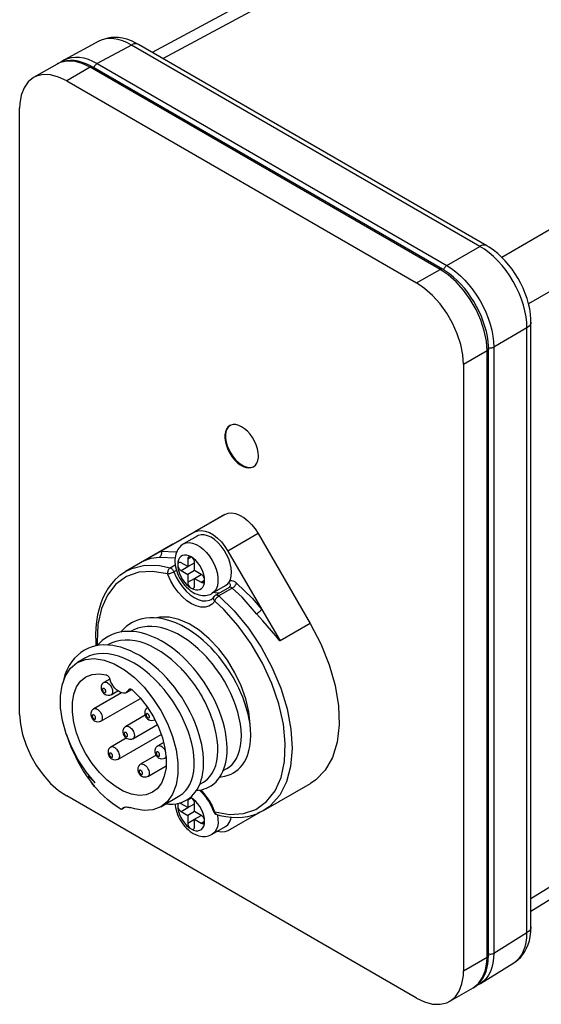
# Paper-space layout 'Blatt-1' of a CAD drawing. Header units: millimetres. Extents: x 0 to 594, y 0 to 420.
# Tile 6 of 9: x 412 to 467, y 263 to 367. Entities that reach past the tile are written whole.
import ezdxf

# ---------------------------------------------------------------- set-up
doc = ezdxf.new("R2010")
doc.units = ezdxf.units.MM
doc.layers.add('LAYER0', color=7, linetype='Continuous')

# ---------------------------------------------------------------- blocks, each defined once
blk = doc.blocks.new('View  3')
at = {"layer": 'LAYER0', "color": 4, "linetype": 'Continuous'}
for p, q in [((439.54, 370.8), (425.7, 363.36)), ((420.1, 364.52), (416.48, 362.57)), ((460.89, 343.04), (424.26, 364.19)), ((415.7, 362.13), (413.22, 360.71)), ((416.48, 362.57), (416.1, 362.32)), ((456.22, 340.58), (419.45, 361.81)), ((416.72, 360.36), (453.49, 339.13)), ((411.77, 293.81), (411.77, 357.5)), ((465.53, 271.48), (465.53, 335.01)), ((461.06, 268.5), (461.06, 332.19)), ((458.44, 330.56), (458.44, 266.87)), ((427.88, 311.69), (433.36, 314.81)), ((426.63, 310.95), (430.18, 312.97)), ((430.43, 312.54), (429.01, 311.72)), ((436.85, 312.8), (442.33, 303.35)), ((427.86, 311.68), (422.91, 308.82)), ((424.7, 309.86), (426.63, 310.95)), ((433.67, 310.96), (437.22, 304.84)), ((429.45, 309.33), (428.74, 309.74)), ((429.45, 310.14), (429.45, 309.33)), ((429.45, 309.33), (430.16, 309.74)), ((430.16, 308.92), (430.16, 309.74)), ((428.74, 308.92), (429.45, 308.51)), ((430.16, 308.92), (429.45, 308.51)), ((429.45, 308.51), (429.45, 307.69)), ((430.87, 308.51), (430.16, 308.92)), ((430.16, 308.1), (430.87, 308.51)), ((430.16, 307.29), (430.16, 308.1)), ((430.16, 308.1), (430.87, 307.69)), ((432.01, 306.53), (433.43, 307.34)), ((433.79, 307.15), (432.38, 306.34)), ((433.84, 307.2), (433.79, 307.15)), ((437.22, 304.84), (439.15, 301.52)), ((423.58, 302.57), (423.5, 302.52)), ((421.1, 301.14), (421.02, 301.09)), ((418.63, 299.71), (417.86, 299.27)), ((421.25, 297.52), (420.63, 297.17)), ((422.48, 296.07), (419.56, 294.38)), ((421.38, 295.87), (422.09, 296.28)), ((422.99, 296.11), (423.55, 296.43)), ((420.31, 293.09), (424.48, 295.49)), ((425.23, 294.52), (425.22, 294.52)), ((424.96, 293.72), (422.92, 292.54)), ((425.97, 293.22), (426, 293.24)), ((423.67, 291.25), (426.25, 292.73)), ((422.97, 291.31), (421.36, 290.38)), ((422.11, 289.08), (426.66, 291.71)), ((426.92, 290.86), (426.29, 290.5)), ((426.12, 289.51), (424.49, 288.57)), ((427.04, 289.2), (427.17, 289.28)), ((425.24, 287.27), (427.17, 288.39)), ((433.18, 287.9), (433.56, 288.13)), ((430.7, 286.47), (431.09, 286.7)), ((437.41, 283.71), (442.36, 286.56)), ((419.87, 285.98), (419.94, 285.9)), ((453.49, 264.01), (416.72, 285.24)), ((426.61, 284.11), (428.61, 285.27)), ((429.45, 284.83), (429.45, 284.02)), ((429.45, 284.02), (428.74, 284.42)), ((428.74, 283.61), (429.45, 283.2)), ((429.45, 284.02), (430.16, 284.42)), ((430.16, 283.61), (429.45, 283.2)), ((430.16, 283.61), (430.16, 284.42)), ((430.87, 283.2), (430.16, 283.61)), ((437.07, 283.53), (433.67, 281.59)), ((429.45, 283.2), (429.45, 282.38)), ((430.16, 282.79), (430.87, 283.2)), ((430.16, 281.97), (430.16, 282.79)), ((430.16, 282.79), (430.87, 282.38)), ((432.01, 281.21), (433.43, 282.03)), ((465.53, 273.15), (478.9, 281.41)), ((460.24, 265.55), (463.73, 267.71)), ((456.99, 263.67), (459.47, 265.09)), ((459.47, 265.09), (459.53, 265.13)), ((459.82, 265.34), (460.24, 265.55))]:
    blk.add_line(p, q, dxfattribs=at)
at = {"layer": 'LAYER0', "color": 136, "linetype": 'Continuous'}
for p, q in [((441.5, 370.58), (426.85, 362.7)), ((423.53, 364.13), (419.92, 362.19)), ((460.16, 342.98), (423.53, 364.13)), ((419.92, 362.19), (456.68, 340.97)), ((419.2, 361.79), (416.72, 360.36)), ((455.97, 340.56), (419.2, 361.79)), ((462.45, 341.85), (476.85, 350.17)), ((479.68, 345.27), (465.28, 336.95)), ((456.68, 340.97), (460.16, 342.98)), ((453.49, 339.13), (455.97, 340.56)), ((465.11, 334.41), (461.62, 332.39)), ((465.11, 270.88), (465.11, 334.41)), ((461.62, 332.39), (461.62, 268.72)), ((460.92, 331.99), (458.44, 330.56)), ((460.92, 268.3), (460.92, 331.99)), ((433.36, 314.81), (430.18, 312.97)), ((436.85, 312.8), (433.67, 310.96)), ((427.88, 311.69), (424.7, 309.86)), ((429.45, 310.14), (429.8, 310.35)), ((427.6, 309.21), (428.13, 309.51)), ((428.74, 308.92), (429.45, 309.33)), ((428.26, 308.93), (427.99, 308.78)), ((429.45, 307.69), (430.16, 308.1)), ((430.87, 307.69), (431.22, 307.9)), ((434.13, 307.07), (432.72, 306.25)), ((442.33, 303.35), (439.15, 301.52)), ((423.41, 296.48), (423.22, 296.37)), ((429.45, 284.83), (429.8, 285.04)), ((428.74, 283.61), (429.45, 284.02)), ((429.45, 282.38), (430.16, 282.79)), ((430.87, 282.38), (431.22, 282.59)), ((465.53, 274.47), (479.68, 283.22)), ((461.62, 268.72), (465.11, 270.88)), ((458.44, 266.87), (460.92, 268.3))]:
    blk.add_line(p, q, dxfattribs=at)
at = {"layer": 'LAYER0', "color": 4, "linetype": 'Continuous', "flags": 128}
for points in [[(424.26, 364.19), (423.99, 364.34), (423.52, 364.56), (423.04, 364.73), (422.57, 364.85), (422.16, 364.91), (421.77, 364.92), (421.4, 364.91), (421.05, 364.85), (420.68, 364.76), (420.34, 364.63), (420.1, 364.52)], [(419.45, 361.81), (419.21, 361.94), (418.78, 362.15), (418.35, 362.31), (417.92, 362.42), (417.51, 362.49), (417.11, 362.51), (416.72, 362.48), (416.37, 362.41), (416.03, 362.3), (415.72, 362.15), (415.7, 362.13)], [(416.72, 360.36), (415.86, 360.77), (415.03, 360.99), (414.25, 361.02), (413.54, 360.86), (413.22, 360.71)], [(413.22, 360.71), (412.67, 360.26), (412.24, 359.65), (411.94, 358.88), (411.79, 357.99), (411.77, 357.5)], [(465.53, 335.01), (465.52, 335.31), (465.48, 335.85), (465.4, 336.4), (465.28, 336.95), (465.12, 337.49), (464.93, 338.04), (464.71, 338.57), (464.46, 339.09), (464.19, 339.6), (463.88, 340.09), (463.56, 340.57), (463.2, 341.02), (462.83, 341.45), (462.44, 341.86), (462.03, 342.24), (461.59, 342.58), (461.15, 342.89), (460.89, 343.04)], [(461.06, 332.19), (461.06, 332.47), (461.02, 332.98), (460.95, 333.5), (460.84, 334.03), (460.69, 334.56), (460.52, 335.09), (460.32, 335.62), (460.08, 336.15), (459.82, 336.66), (459.53, 337.17), (459.22, 337.65), (458.89, 338.12), (458.54, 338.57), (458.17, 338.99), (457.78, 339.39), (457.38, 339.75), (456.97, 340.08), (456.55, 340.38), (456.22, 340.58)], [(458.44, 330.56), (458.37, 331.59), (458.14, 332.68), (457.78, 333.8), (457.28, 334.9), (456.67, 335.96), (455.97, 336.94), (455.19, 337.81), (454.35, 338.55), (453.49, 339.13)], [(433.86, 324.15), (433.66, 323.99), (433.51, 323.77), (433.4, 323.5), (433.35, 323.18), (433.35, 322.82), (433.4, 322.44), (433.51, 322.05), (433.66, 321.65), (433.86, 321.26), (434.09, 320.9), (434.36, 320.56), (434.65, 320.28), (434.95, 320.04), (435.26, 319.86), (435.57, 319.75), (435.85, 319.7), (436.12, 319.73), (436.36, 319.82)], [(433.89, 324.17), (433.7, 324), (433.56, 323.77), (433.46, 323.49), (433.41, 323.16), (433.42, 322.8), (433.48, 322.42), (433.6, 322.02), (433.76, 321.63), (433.96, 321.24), (434.21, 320.88), (434.48, 320.56), (434.77, 320.27), (435.07, 320.05), (435.38, 319.88), (435.68, 319.78), (435.97, 319.74), (436.23, 319.78), (436.39, 319.84)], [(436.88, 320.96), (436.85, 321.33), (436.77, 321.72), (436.64, 322.12), (436.46, 322.51), (436.24, 322.89), (435.99, 323.24), (435.71, 323.55), (435.41, 323.82), (435.11, 324.02), (434.8, 324.17), (434.5, 324.25), (434.22, 324.26), (433.97, 324.2), (433.86, 324.15)], [(436.36, 319.82), (436.56, 319.98), (436.71, 320.2), (436.82, 320.47), (436.87, 320.79), (436.88, 320.96)], [(433.36, 314.81), (433.7, 314.94), (434.07, 314.97), (434.48, 314.9), (434.9, 314.74), (435.33, 314.49), (435.76, 314.16), (436.16, 313.75), (436.53, 313.29), (436.85, 312.8)], [(430.18, 312.97), (430.51, 313.1), (430.89, 313.13), (431.29, 313.07), (431.72, 312.91), (432.15, 312.66), (432.58, 312.32), (432.98, 311.92), (433.35, 311.45), (433.67, 310.96)], [(433.78, 307.68), (433.93, 307.98), (434.02, 308.34), (434.05, 308.76), (434.01, 309.2), (433.91, 309.67), (433.75, 310.15), (433.53, 310.62), (433.26, 311.07), (432.96, 311.49), (432.62, 311.85), (432.26, 312.17), (431.89, 312.41), (431.52, 312.58), (431.17, 312.67), (430.84, 312.67), (430.54, 312.59), (430.43, 312.54)], [(427.86, 311.68), (427.88, 311.69)], [(429.01, 311.72), (428.97, 311.7), (428.84, 311.61), (428.72, 311.5), (428.6, 311.39), (428.5, 311.27), (428.41, 311.13), (428.33, 310.98), (428.25, 310.82), (428.19, 310.64), (428.15, 310.45), (428.11, 310.25), (428.1, 310.03), (428.1, 309.8), (428.12, 309.56), (428.16, 309.32), (428.22, 309.08), (428.29, 308.84), (428.37, 308.6), (428.47, 308.37), (428.59, 308.15), (428.71, 307.94), (428.85, 307.73), (429, 307.53), (429.15, 307.34), (429.32, 307.16), (429.51, 306.99), (429.7, 306.83), (429.9, 306.69), (430.01, 306.62)], [(429.55, 310.37), (429.51, 310.34), (429.48, 310.3), (429.46, 310.24), (429.45, 310.18), (429.45, 310.14)], [(429.8, 310.35), (429.74, 310.38), (429.68, 310.39), (429.63, 310.4), (429.58, 310.38), (429.55, 310.37)], [(430.16, 309.74), (430.15, 309.81), (430.14, 309.89), (430.11, 309.97), (430.08, 310.05), (430.03, 310.12), (429.98, 310.19), (429.93, 310.25), (429.87, 310.31), (429.8, 310.35)], [(428.49, 309.76), (428.45, 309.73), (428.42, 309.69), (428.4, 309.63), (428.39, 309.57), (428.39, 309.53)], [(428.39, 309.53), (428.4, 309.46), (428.41, 309.38), (428.44, 309.3), (428.47, 309.22), (428.52, 309.15), (428.57, 309.08), (428.62, 309.01), (428.68, 308.96), (428.74, 308.92)], [(428.74, 309.74), (428.68, 309.77), (428.62, 309.78), (428.57, 309.78), (428.52, 309.77), (428.49, 309.76)], [(422.27, 308.39), (422.16, 308.3), (421.77, 307.93), (421.41, 307.53), (421.08, 307.08), (420.78, 306.58), (420.53, 306.05), (420.3, 305.49), (420.12, 304.88), (419.97, 304.25), (419.86, 303.58), (419.79, 302.89), (419.76, 302.17), (419.77, 301.43), (419.79, 301)], [(422.31, 308.42), (422.91, 308.82)], [(422.91, 308.82), (423.55, 309.13)], [(431.22, 307.9), (431.21, 307.97), (431.2, 308.05), (431.17, 308.13), (431.14, 308.21), (431.09, 308.28), (431.04, 308.35), (430.99, 308.42), (430.93, 308.47), (430.87, 308.51)], [(429.45, 307.69), (429.46, 307.62), (429.47, 307.54), (429.5, 307.46), (429.53, 307.38), (429.58, 307.31), (429.63, 307.24), (429.68, 307.18), (429.74, 307.12), (429.8, 307.08)], [(430.05, 307.06), (430.09, 307.09), (430.12, 307.13), (430.15, 307.19), (430.16, 307.25), (430.16, 307.29)], [(430.87, 307.69), (430.93, 307.67), (430.99, 307.65), (431.04, 307.65), (431.09, 307.66), (431.12, 307.67)], [(431.12, 307.67), (431.15, 307.7), (431.19, 307.75), (431.21, 307.8), (431.22, 307.86), (431.22, 307.9)], [(433.43, 307.34), (433.66, 307.53), (433.78, 307.68)], [(429.8, 307.08), (429.87, 307.05), (429.93, 307.04), (429.98, 307.03), (430.03, 307.05), (430.05, 307.06)], [(430.01, 306.62), (430.2, 306.52), (430.42, 306.43), (430.61, 306.37), (430.8, 306.33), (430.98, 306.3), (431.15, 306.3), (431.32, 306.31), (431.47, 306.33), (431.64, 306.37), (431.8, 306.42), (431.95, 306.49), (432.01, 306.53)], [(432.83, 287.24), (432.97, 287.25), (433.35, 287.32), (433.7, 287.41), (434, 287.53), (434.26, 287.67), (434.51, 287.83), (434.74, 288.01), (434.97, 288.24), (435.2, 288.51), (435.4, 288.82), (435.58, 289.15), (435.72, 289.49), (435.83, 289.83), (435.91, 290.15), (435.97, 290.45), (436.04, 291), (436.06, 291.62), (436.04, 292.24), (435.99, 292.71), (435.93, 293.12), (435.86, 293.47), (435.78, 293.83), (435.66, 294.3), (435.49, 294.89), (435.23, 295.6), (435.04, 296.07), (434.81, 296.58), (434.53, 297.13), (434.21, 297.71), (433.86, 298.29), (433.49, 298.85), (433.1, 299.38), (432.7, 299.88), (432.3, 300.35), (431.89, 300.79), (431.48, 301.2), (431.07, 301.57), (430.58, 301.98), (430.1, 302.34), (429.64, 302.65), (429.21, 302.91), (428.8, 303.14), (428.18, 303.42), (427.57, 303.65), (426.95, 303.82), (426.45, 303.91), (425.93, 303.95), (425.46, 303.95), (425.04, 303.91), (424.66, 303.84), (424.28, 303.74), (423.9, 303.59), (423.54, 303.41), (423.27, 303.25), (423.02, 303.06), (422.76, 302.83), (422.48, 302.54), (422.4, 302.46)], [(435.99, 292.75), (435.86, 294.06), (435.54, 295.43), (435.05, 296.82), (434.4, 298.19), (433.61, 299.5), (432.7, 300.7), (431.71, 301.76), (430.66, 302.64), (429.58, 303.33), (428.51, 303.79), (427.48, 304.02), (426.52, 304.01), (426.16, 303.94)], [(442.33, 303.35), (443.44, 301.22), (444.31, 299.03), (444.93, 296.84), (445.28, 294.72), (445.35, 292.71), (445.14, 290.89), (444.65, 289.29), (443.9, 287.96), (442.91, 286.93), (442.36, 286.56)], [(430.35, 285.81), (430.56, 285.83), (430.91, 285.89), (431.18, 285.97), (431.4, 286.05), (431.64, 286.16), (431.91, 286.31), (432.18, 286.52), (432.42, 286.73), (432.62, 286.95), (432.78, 287.16), (432.96, 287.44), (433.14, 287.81), (433.29, 288.19), (433.41, 288.61), (433.49, 288.98), (433.54, 289.38), (433.58, 289.83), (433.58, 290.31), (433.56, 290.82), (433.5, 291.37), (433.41, 291.96), (433.3, 292.46), (433.16, 292.98), (432.99, 293.53), (432.78, 294.11), (432.53, 294.71), (432.25, 295.32), (431.92, 295.95), (431.56, 296.58), (431.18, 297.18), (430.8, 297.72), (430.41, 298.23), (430.04, 298.68), (429.67, 299.1), (429.31, 299.47), (428.97, 299.81), (428.57, 300.17), (428.18, 300.5), (427.8, 300.79), (427.43, 301.05), (427.07, 301.28), (426.66, 301.53), (426.2, 301.77), (425.68, 302), (425.13, 302.21), (424.59, 302.36), (424.06, 302.47), (423.54, 302.52), (423.13, 302.53), (422.71, 302.5), (422.29, 302.44), (421.89, 302.33), (421.5, 302.19), (421.13, 302.02), (420.78, 301.8), (420.46, 301.56), (420.17, 301.3), (419.92, 301.03), (419.92, 301.02)], [(431.4, 299.87), (431.07, 300.21), (430.55, 300.71), (430.02, 301.16), (429.49, 301.56), (428.93, 301.93), (428.37, 302.26), (427.82, 302.52), (427.28, 302.73), (426.72, 302.9), (426.18, 303), (425.66, 303.05), (425.16, 303.04), (424.67, 302.98), (424.21, 302.85), (423.78, 302.68), (423.58, 302.57)], [(427.13, 284.41), (427.47, 284.38), (427.88, 284.38), (428.23, 284.42), (428.51, 284.48), (428.77, 284.56), (429.08, 284.68), (429.41, 284.87), (429.66, 285.04), (429.87, 285.23), (430.04, 285.41), (430.22, 285.63), (430.43, 285.93), (430.63, 286.31), (430.77, 286.63), (430.87, 286.94), (430.95, 287.22), (431, 287.48), (431.04, 287.71), (431.07, 287.92), (431.09, 288.14), (431.11, 288.66), (431.1, 289.16), (431.05, 289.71), (431, 290.15), (430.91, 290.63), (430.8, 291.14), (430.65, 291.67), (430.47, 292.23), (430.25, 292.82), (430, 293.42), (429.7, 294.05), (429.43, 294.56), (429.13, 295.07), (428.81, 295.6), (428.45, 296.12), (428.08, 296.63), (427.68, 297.12), (427.26, 297.6), (426.82, 298.06), (426.36, 298.5), (425.88, 298.92), (425.4, 299.3), (424.9, 299.66), (424.39, 299.98), (423.89, 300.25), (423.42, 300.48), (422.85, 300.71), (422.4, 300.86), (422.03, 300.95), (421.57, 301.04), (421.12, 301.09), (420.63, 301.1), (420.17, 301.07), (419.77, 301), (419.41, 300.9), (419, 300.76), (418.6, 300.56), (418.21, 300.31), (417.85, 300.01), (417.53, 299.7), (417.26, 299.36), (416.98, 298.94), (416.73, 298.44), (416.53, 297.95), (416.4, 297.54), (416.31, 297.14), (416.3, 297.1)], [(428.94, 298.42), (428.77, 298.6), (428.27, 299.1), (427.73, 299.57), (427.19, 300.01), (426.65, 300.38), (426.1, 300.71), (425.54, 301), (424.97, 301.24), (424.43, 301.42), (423.9, 301.54), (423.37, 301.61), (422.85, 301.62), (422.36, 301.58), (421.9, 301.48), (421.45, 301.32), (421.1, 301.14)], [(426.59, 296.85), (426.47, 296.99), (425.95, 297.51), (425.44, 297.99), (424.92, 298.42), (424.36, 298.83), (423.8, 299.18), (423.25, 299.48), (422.71, 299.73), (422.15, 299.93), (421.6, 300.08), (421.07, 300.16), (420.56, 300.2), (420.06, 300.17), (419.57, 300.09), (419.13, 299.95), (418.71, 299.76), (418.63, 299.71)], [(419.72, 286.62), (418.77, 287.77), (417.94, 289.04), (417.23, 290.39), (416.67, 291.78), (416.29, 293.16), (416.08, 294.51), (416.07, 295.76), (416.24, 296.89), (416.59, 297.87), (417.11, 298.65), (417.79, 299.23), (417.86, 299.27)], [(417.86, 299.27), (418.69, 299.59), (419.62, 299.68), (420.64, 299.52), (421.7, 299.12), (422.78, 298.5), (423.84, 297.67), (424.85, 296.66), (425.79, 295.49), (426.61, 294.22), (427.31, 292.86), (427.85, 291.47), (428.21, 290.09), (428.4, 288.76), (428.4, 287.51), (428.21, 286.39), (427.85, 285.43), (427.31, 284.67), (426.61, 284.11)], [(434.5, 294.7), (434.26, 295.35), (433.97, 296.01), (433.66, 296.65), (433.3, 297.29), (432.91, 297.92), (432.48, 298.54), (432.04, 299.12), (431.57, 299.67), (431.4, 299.87)], [(418.74, 297.75), (419.4, 298.01), (420.15, 298.08), (420.83, 297.98)], [(420.83, 297.98), (420.89, 297.96), (420.95, 297.93), (421.02, 297.88), (421.07, 297.83), (421.13, 297.76), (421.18, 297.69), (421.22, 297.61), (421.25, 297.53), (421.26, 297.5)], [(425.74, 285.63), (425.08, 285.37), (424.33, 285.3), (423.52, 285.43), (422.67, 285.75), (421.81, 286.25), (420.96, 286.91), (420.15, 287.72), (419.4, 288.65), (418.74, 289.67), (418.18, 290.75), (417.75, 291.87), (417.46, 292.97), (417.31, 294.04), (417.31, 295.04), (417.46, 295.93), (417.75, 296.7), (418.18, 297.31), (418.74, 297.75)], [(420.63, 297.17), (420.61, 297.15), (420.57, 297.12), (420.53, 297.09), (420.49, 297.06), (420.46, 297.02), (420.43, 296.98), (420.41, 296.94), (420.39, 296.89), (420.37, 296.85), (420.35, 296.8), (420.34, 296.75), (420.33, 296.69), (420.33, 296.64), (420.33, 296.58), (420.34, 296.52), (420.35, 296.46), (420.36, 296.4), (420.38, 296.34), (420.4, 296.28), (420.43, 296.22), (420.47, 296.17), (420.5, 296.11), (420.54, 296.06), (420.59, 296.01), (420.64, 295.97), (420.69, 295.92), (420.74, 295.89), (420.76, 295.88)], [(422.99, 296.11), (422.85, 296.05), (422.69, 296.04), (422.51, 296.07), (422.33, 296.13), (422.15, 296.24), (421.96, 296.38), (421.79, 296.56), (421.63, 296.75), (421.49, 296.97), (421.37, 297.21), (421.28, 297.44), (421.26, 297.5)], [(423.22, 296.37), (423.13, 296.23), (423.02, 296.13), (422.99, 296.11)], [(423.22, 296.37), (423.25, 296.42), (423.28, 296.45), (423.29, 296.46)], [(423.29, 296.46), (423.34, 296.48), (423.39, 296.48), (423.45, 296.47), (423.51, 296.45), (423.58, 296.41), (423.64, 296.37), (423.64, 296.36)], [(423.64, 296.36), (424.45, 295.53), (425.18, 294.59), (425.83, 293.55), (426.37, 292.46), (426.78, 291.35), (427.05, 290.25), (427.18, 289.19), (427.16, 288.2), (426.98, 287.33), (426.67, 286.58), (426.22, 285.99), (425.74, 285.63)], [(429.66, 291.51), (429.48, 292.04), (429.22, 292.7), (428.93, 293.35), (428.6, 293.99), (428.23, 294.63), (427.83, 295.27), (427.4, 295.86), (426.95, 296.43), (426.59, 296.85)], [(411.77, 293.81), (411.85, 292.78), (412.07, 291.69), (412.44, 290.57), (412.93, 289.47), (413.54, 288.41), (414.25, 287.44), (415.03, 286.56), (415.86, 285.82), (416.72, 285.24)], [(419.56, 294.38), (419.53, 294.37), (419.49, 294.34), (419.46, 294.31), (419.42, 294.27), (419.39, 294.24), (419.36, 294.2), (419.34, 294.16), (419.31, 294.11), (419.3, 294.07), (419.28, 294.02), (419.27, 293.97), (419.26, 293.91), (419.26, 293.86), (419.26, 293.8), (419.26, 293.74), (419.27, 293.68), (419.29, 293.62), (419.31, 293.56), (419.33, 293.5), (419.36, 293.44), (419.39, 293.38), (419.43, 293.33), (419.47, 293.28), (419.51, 293.23), (419.56, 293.18), (419.62, 293.14), (419.67, 293.11), (419.68, 293.1)], [(425.22, 294.52), (425.19, 294.5), (425.15, 294.47), (425.11, 294.44), (425.08, 294.41), (425.05, 294.37), (425.02, 294.33), (424.99, 294.29), (424.97, 294.25), (424.95, 294.2), (424.94, 294.15), (424.93, 294.1), (424.92, 294.05), (424.92, 293.99), (424.92, 293.93), (424.92, 293.88), (424.93, 293.81), (424.95, 293.75), (424.97, 293.69), (424.99, 293.63), (425.02, 293.57), (425.05, 293.52), (425.09, 293.46), (425.13, 293.41), (425.17, 293.36), (425.22, 293.32), (425.28, 293.28), (425.32, 293.24), (425.34, 293.23)], [(431.09, 286.7), (431.2, 286.76), (431.51, 287), (431.78, 287.29), (432.02, 287.63), (432.22, 288.02), (432.38, 288.45), (432.5, 288.92), (432.57, 289.42), (432.6, 289.97), (432.59, 290.55), (432.53, 291.14), (432.43, 291.75), (432.29, 292.39), (432.1, 293.05), (431.87, 293.69), (431.83, 293.8)], [(433.56, 288.13), (433.82, 288.3), (434.1, 288.55), (434.35, 288.85), (434.57, 289.19), (434.75, 289.59), (434.9, 290.03), (435, 290.52), (435.06, 291.05), (435.08, 291.59), (435.05, 292.17), (434.98, 292.78), (434.86, 293.41), (434.7, 294.04), (434.5, 294.68), (434.5, 294.7)], [(416.7, 291.71), (416.74, 291.58), (416.95, 290.96), (417.16, 290.39), (417.39, 289.86), (417.66, 289.3), (417.89, 288.85), (418.16, 288.36), (418.49, 287.82), (418.77, 287.4), (419.08, 286.96), (419.43, 286.51), (419.61, 286.28)], [(422.92, 292.54), (422.9, 292.53), (422.86, 292.5), (422.82, 292.47), (422.79, 292.43), (422.75, 292.4), (422.73, 292.36), (422.7, 292.32), (422.68, 292.27), (422.66, 292.23), (422.65, 292.18), (422.63, 292.13), (422.63, 292.07), (422.62, 292.02), (422.62, 291.96), (422.63, 291.9), (422.64, 291.84), (422.65, 291.78), (422.67, 291.72), (422.7, 291.66), (422.73, 291.6), (422.76, 291.54), (422.79, 291.49), (422.84, 291.44), (422.88, 291.39), (422.93, 291.34), (422.98, 291.3), (423.03, 291.27), (423.05, 291.26)], [(428.61, 285.27), (428.92, 285.48), (429.21, 285.76), (429.47, 286.08), (429.68, 286.45), (429.85, 286.86), (429.99, 287.32), (430.08, 287.83), (430.12, 288.35), (430.12, 288.9), (430.08, 289.5), (430, 290.12), (429.87, 290.74), (429.7, 291.38), (429.66, 291.51)], [(421.36, 290.38), (421.33, 290.37), (421.29, 290.34), (421.25, 290.31), (421.22, 290.27), (421.19, 290.23), (421.16, 290.19), (421.13, 290.15), (421.11, 290.11), (421.09, 290.06), (421.08, 290.01), (421.07, 289.96), (421.06, 289.91), (421.06, 289.85), (421.06, 289.8), (421.06, 289.74), (421.07, 289.68), (421.09, 289.62), (421.11, 289.55), (421.13, 289.49), (421.16, 289.44), (421.19, 289.38), (421.23, 289.33), (421.27, 289.28), (421.31, 289.23), (421.36, 289.18), (421.41, 289.14), (421.46, 289.11), (421.48, 289.09)], [(426.29, 290.5), (426.26, 290.48), (426.22, 290.45), (426.19, 290.42), (426.15, 290.39), (426.12, 290.35), (426.09, 290.31), (426.07, 290.27), (426.04, 290.23), (426.03, 290.18), (426.01, 290.13), (426, 290.08), (425.99, 290.03), (425.99, 289.97), (425.99, 289.91), (425.99, 289.86), (426, 289.79), (426.02, 289.73), (426.04, 289.67), (426.06, 289.61), (426.09, 289.55), (426.12, 289.5), (426.16, 289.44), (426.2, 289.39), (426.25, 289.34), (426.29, 289.3), (426.35, 289.26), (426.4, 289.22), (426.41, 289.21)], [(424.49, 288.57), (424.47, 288.56), (424.43, 288.53), (424.39, 288.5), (424.35, 288.46), (424.32, 288.42), (424.29, 288.39), (424.27, 288.34), (424.25, 288.3), (424.23, 288.25), (424.21, 288.2), (424.2, 288.15), (424.19, 288.1), (424.19, 288.05), (424.19, 287.99), (424.2, 287.93), (424.21, 287.87), (424.22, 287.81), (424.24, 287.74), (424.26, 287.69), (424.29, 287.63), (424.33, 287.57), (424.36, 287.52), (424.4, 287.47), (424.45, 287.42), (424.5, 287.37), (424.55, 287.33), (424.6, 287.3), (424.62, 287.29)], [(419.94, 285.9), (419.68, 286.21), (419.48, 286.45), (419.29, 286.71), (419.19, 286.84), (419.1, 286.98), (419.04, 287.08), (419.01, 287.13), (419, 287.16), (418.99, 287.19), (418.98, 287.21), (418.97, 287.23), (418.97, 287.24), (418.96, 287.25), (418.96, 287.25), (418.96, 287.26), (418.96, 287.26), (418.96, 287.27), (418.96, 287.27), (418.96, 287.27), (418.96, 287.27), (418.96, 287.28), (418.96, 287.28), (418.96, 287.28), (418.96, 287.28), (418.97, 287.28), (418.97, 287.28), (418.97, 287.28), (418.97, 287.28), (418.97, 287.28), (418.97, 287.28), (418.97, 287.28), (418.97, 287.28), (418.98, 287.28), (418.98, 287.28), (418.98, 287.28), (418.98, 287.28), (418.99, 287.28), (418.99, 287.28), (419, 287.28), (419.01, 287.27), (419.01, 287.27), (419.05, 287.25), (419.08, 287.22), (419.14, 287.17), (419.61, 286.72), (419.72, 286.62)], [(422.46, 283.83), (422.23, 283.97), (421.88, 284.2), (421.52, 284.45), (421.05, 284.82), (420.59, 285.24), (420.28, 285.54), (419.97, 285.87), (419.94, 285.9)], [(430.68, 285.85), (430.79, 285.75), (430.97, 285.55), (431.15, 285.34), (431.33, 285.12), (431.49, 284.88), (431.65, 284.64), (431.8, 284.38), (431.93, 284.13), (432.05, 283.86), (432.16, 283.59)], [(428.74, 284.42), (428.68, 284.45), (428.62, 284.47), (428.57, 284.47), (428.52, 284.46), (428.49, 284.45)], [(429.46, 284.9), (429.45, 284.83)], [(429.8, 285.04), (429.74, 285.07), (429.7, 285.08)], [(430.16, 284.42), (430.15, 284.5), (430.14, 284.58), (430.11, 284.66), (430.08, 284.73), (430.03, 284.81), (429.98, 284.88), (429.93, 284.94), (429.87, 285), (429.8, 285.04)], [(422.87, 284.07), (422.87, 284.06), (422.84, 284.05), (422.82, 284.03), (422.79, 284.01), (422.77, 283.99), (422.74, 283.98), (422.72, 283.96), (422.7, 283.95), (422.68, 283.94), (422.65, 283.92), (422.63, 283.91), (422.61, 283.9), (422.58, 283.88), (422.56, 283.87), (422.53, 283.86), (422.51, 283.85), (422.5, 283.84), (422.48, 283.84), (422.47, 283.84), (422.46, 283.83)], [(422.68, 284), (422.69, 284.01), (422.79, 284.05), (422.88, 284.07), (422.99, 284.08), (423.1, 284.07), (423.21, 284.06), (423.3, 284.04), (423.38, 284.01)], [(426.61, 284.11), (425.79, 283.79), (424.85, 283.71), (423.84, 283.87), (423.38, 284.01)], [(428.11, 284.41), (428.12, 284.25), (428.16, 284.01), (428.22, 283.77), (428.29, 283.53), (428.37, 283.29), (428.47, 283.06), (428.59, 282.84), (428.71, 282.62), (428.85, 282.42), (429, 282.22), (429.15, 282.03), (429.32, 281.85), (429.51, 281.68), (429.7, 281.52), (429.9, 281.38), (430.01, 281.31)], [(428.49, 284.45), (428.45, 284.42), (428.42, 284.37), (428.4, 284.32), (428.39, 284.25), (428.39, 284.22)], [(428.39, 284.22), (428.4, 284.15), (428.41, 284.07), (428.44, 283.99), (428.47, 283.91), (428.52, 283.83), (428.57, 283.76), (428.62, 283.7), (428.68, 283.65), (428.74, 283.61)], [(437.41, 283.71), (436.76, 283.39)], [(438, 284.11), (437.41, 283.71)], [(431.22, 282.59), (431.21, 282.66), (431.2, 282.74), (431.17, 282.82), (431.14, 282.9), (431.09, 282.97), (431.04, 283.04), (430.99, 283.11), (430.93, 283.16), (430.87, 283.2)], [(431.12, 282.36), (431.15, 282.39), (431.19, 282.43), (431.21, 282.49), (431.22, 282.55), (431.22, 282.59)], [(432.5, 283.29), (432.83, 283.2), (433.44, 283.08), (434.05, 283), (434.64, 282.98), (435.21, 283.01), (435.76, 283.09), (436.29, 283.23), (436.72, 283.37)], [(433.43, 282.03), (433.66, 282.22), (433.85, 282.48), (433.97, 282.81), (434.02, 283.01)], [(429.45, 282.38), (429.46, 282.31), (429.47, 282.23), (429.5, 282.15), (429.53, 282.07), (429.58, 282), (429.63, 281.93), (429.68, 281.87), (429.74, 281.81), (429.8, 281.77)], [(429.8, 281.77), (429.87, 281.74), (429.93, 281.73), (429.98, 281.72), (430.03, 281.73), (430.05, 281.75)], [(430.05, 281.75), (430.09, 281.78), (430.12, 281.82), (430.15, 281.88), (430.16, 281.94), (430.16, 281.97)], [(430.87, 282.38), (430.93, 282.35), (430.99, 282.34), (431.04, 282.34), (431.09, 282.35), (431.12, 282.36)], [(433.67, 281.59), (433.34, 281.47), (432.96, 281.43), (432.56, 281.5), (432.52, 281.51)], [(430.01, 281.31), (430.2, 281.21), (430.42, 281.12), (430.61, 281.06), (430.8, 281.02), (430.98, 280.99), (431.15, 280.99), (431.32, 280.99), (431.47, 281.02), (431.64, 281.06), (431.8, 281.11), (431.95, 281.18), (432.01, 281.21)], [(463.73, 267.71), (463.93, 267.85), (464.2, 268.06), (464.45, 268.31), (464.68, 268.59), (464.89, 268.9), (465.07, 269.24), (465.23, 269.62), (465.36, 270.03), (465.45, 270.48), (465.51, 270.97), (465.53, 271.48)], [(459.53, 265.13), (459.73, 265.26), (459.98, 265.48), (460.22, 265.74), (460.43, 266.02), (460.61, 266.35), (460.77, 266.71), (460.89, 267.11), (460.99, 267.54), (461.04, 267.99), (461.06, 268.5)], [(456.99, 263.67), (457.55, 264.11), (457.98, 264.72), (458.27, 265.49), (458.42, 266.38), (458.44, 266.87)], [(453.49, 264.01), (454.35, 263.6), (455.19, 263.38), (455.97, 263.35), (456.67, 263.51), (456.99, 263.67)]]:
    blk.add_lwpolyline(points, dxfattribs=at)
at = {"layer": 'LAYER0', "color": 136, "linetype": 'Continuous', "flags": 128}
for points in [[(423.53, 364.13), (423.05, 364.38), (422.59, 364.57), (422.13, 364.71), (421.68, 364.79), (421.25, 364.81), (420.84, 364.77), (420.45, 364.67), (420.1, 364.52)], [(424.26, 364.19), (424.12, 364.25), (423.96, 364.26), (423.78, 364.24), (423.6, 364.17), (423.53, 364.13)], [(419.2, 361.79), (418.34, 362.2), (417.5, 362.42), (416.72, 362.45), (416.02, 362.29), (415.7, 362.13)], [(416.48, 362.57), (416.84, 362.73), (417.22, 362.82), (417.63, 362.86), (418.07, 362.84), (418.51, 362.77), (418.97, 362.63), (419.44, 362.44), (419.92, 362.19)], [(419.58, 361.74), (419.61, 361.81), (419.64, 361.89), (419.69, 361.97), (419.74, 362.04), (419.8, 362.1), (419.86, 362.15), (419.92, 362.19)], [(419.2, 361.79), (419.26, 361.82), (419.32, 361.83), (419.37, 361.83), (419.43, 361.82), (419.45, 361.81)], [(460.89, 343.04), (460.75, 343.1), (460.59, 343.11), (460.42, 343.09), (460.24, 343.02), (460.16, 342.98)], [(465.11, 334.41), (465.09, 334.98), (465.02, 335.58), (464.9, 336.19), (464.74, 336.81), (464.53, 337.44), (464.28, 338.07), (463.99, 338.69), (463.67, 339.29), (463.31, 339.87), (462.92, 340.43), (462.5, 340.96), (462.06, 341.45), (461.6, 341.91), (461.13, 342.31), (460.65, 342.67), (460.16, 342.98)], [(456.22, 340.58), (456.17, 340.6), (456.12, 340.61), (456.06, 340.6), (456, 340.58), (455.97, 340.56)], [(460.92, 331.99), (460.84, 333.02), (460.62, 334.11), (460.25, 335.23), (459.76, 336.33), (459.15, 337.38), (458.44, 338.36), (457.66, 339.24), (456.83, 339.98), (455.97, 340.56)], [(456.34, 340.51), (456.37, 340.59), (456.4, 340.67), (456.45, 340.74), (456.5, 340.81), (456.55, 340.87), (456.61, 340.93), (456.67, 340.97), (456.68, 340.97)], [(456.68, 340.97), (457.16, 340.66), (457.64, 340.3), (458.11, 339.89), (458.57, 339.44), (459.01, 338.95), (459.43, 338.42), (459.82, 337.86), (460.18, 337.27), (460.5, 336.67), (460.79, 336.05), (461.04, 335.43), (461.25, 334.8), (461.41, 334.18), (461.53, 333.56), (461.6, 332.97), (461.62, 332.39)], [(465.53, 335.01), (465.51, 334.86), (465.44, 334.71), (465.33, 334.58), (465.18, 334.45), (465.11, 334.41)], [(461.06, 332.19), (461.06, 332.14), (461.03, 332.09), (461, 332.05), (460.95, 332), (460.92, 331.99)], [(461.06, 332.33), (461.14, 332.32), (461.23, 332.31), (461.32, 332.31), (461.4, 332.32), (461.48, 332.34), (461.56, 332.36), (461.62, 332.39), (461.62, 332.39)], [(429.01, 311.72), (429.29, 311.83), (429.61, 311.86), (429.96, 311.81), (430.33, 311.67), (430.7, 311.46), (431.06, 311.17), (431.41, 310.83), (431.73, 310.43), (432.01, 309.99), (432.25, 309.53), (432.43, 309.05), (432.56, 308.57), (432.62, 308.12), (432.62, 307.69), (432.56, 307.31), (432.43, 306.98), (432.25, 306.72), (432.01, 306.53), (432.01, 306.53)], [(426.63, 310.95), (426.65, 310.87), (426.67, 310.79), (426.67, 310.7), (426.66, 310.61), (426.64, 310.53), (426.61, 310.46), (426.56, 310.39), (426.51, 310.34), (426.45, 310.29)], [(426.63, 310.95), (428.19, 310.9), (428.28, 310.89)], [(429.8, 310.35), (429.56, 310.47), (429.32, 310.53), (429.1, 310.54), (428.9, 310.49), (428.72, 310.39), (428.58, 310.24), (428.48, 310.04), (428.41, 309.8), (428.39, 309.53)], [(431.22, 307.9), (431.2, 308.19), (431.13, 308.51), (431.03, 308.82), (430.89, 309.14), (430.71, 309.44), (430.51, 309.72), (430.29, 309.97), (430.05, 310.18), (429.8, 310.35)], [(423.55, 309.13), (424.94, 309.47), (426.47, 309.44), (427.6, 309.21)], [(426.45, 310.29), (426.16, 310.27), (425.89, 310.23), (425.56, 310.17), (425.25, 310.09), (424.97, 309.99), (424.71, 309.86), (424.7, 309.86)], [(428.11, 310.22), (426.56, 310.3), (426.45, 310.29)], [(428.39, 309.53), (428.41, 309.24), (428.48, 308.92), (428.58, 308.61), (428.72, 308.29), (428.9, 307.99), (429.1, 307.71), (429.32, 307.46), (429.56, 307.25), (429.8, 307.08)], [(427.33, 308.56), (425.75, 308.83), (424.29, 308.74), (422.99, 308.28), (421.88, 307.48), (420.99, 306.35), (420.36, 304.93), (419.99, 303.26), (419.91, 301.38), (419.93, 301.03)], [(427.6, 309.21), (427.54, 309.16), (427.48, 309.11), (427.43, 309.04), (427.39, 308.97), (427.36, 308.89), (427.34, 308.81), (427.32, 308.72), (427.32, 308.64), (427.33, 308.56)], [(427.99, 308.78), (427.93, 308.74), (427.86, 308.71), (427.78, 308.67), (427.7, 308.64), (427.61, 308.62), (427.53, 308.59), (427.46, 308.57), (427.39, 308.56), (427.33, 308.56)], [(432.28, 305.7), (432, 305.39), (431.66, 305.18), (431.26, 305.07), (430.81, 305.08), (430.34, 305.2), (429.85, 305.42), (429.36, 305.75), (428.88, 306.16), (428.43, 306.65), (428.02, 307.21), (427.67, 307.81), (427.38, 308.44), (427.33, 308.56)], [(427.6, 309.21), (427.66, 309.18), (427.72, 309.15), (427.78, 309.1), (427.84, 309.04), (427.89, 308.97), (427.94, 308.9), (427.98, 308.82), (427.99, 308.78)], [(427.99, 308.78), (428.24, 308.23), (428.54, 307.7), (428.89, 307.2), (429.27, 306.76), (429.69, 306.38), (430.12, 306.09), (430.55, 305.87), (430.97, 305.75), (431.36, 305.73), (431.72, 305.8), (431.91, 305.89)], [(429.8, 307.08), (430.05, 306.97), (430.29, 306.9), (430.51, 306.89), (430.71, 306.94), (430.89, 307.04), (431.03, 307.19), (431.13, 307.39), (431.2, 307.63), (431.22, 307.9)], [(434.57, 307.61), (434.45, 307.71), (434.33, 307.78), (434.21, 307.82), (434.09, 307.84), (433.99, 307.83), (433.89, 307.79), (433.81, 307.72), (433.78, 307.68)], [(433.78, 307.68), (433.83, 307.61), (433.86, 307.54), (433.89, 307.46), (433.9, 307.39), (433.89, 307.32), (433.87, 307.25), (433.84, 307.2)], [(434.13, 307.07), (434.2, 307.11), (434.26, 307.16), (434.32, 307.21), (434.38, 307.28), (434.44, 307.35), (434.48, 307.41), (434.52, 307.48), (434.55, 307.55), (434.57, 307.61)], [(434.57, 307.61), (436.21, 306.02), (437.22, 304.84)], [(432.73, 306.54), (432.34, 306.58), (432.17, 306.62)], [(432.72, 306.25), (432.66, 306.21), (432.59, 306.16), (432.53, 306.1), (432.47, 306.04), (432.42, 305.97), (432.37, 305.9), (432.33, 305.83), (432.3, 305.76), (432.28, 305.7)], [(432.38, 306.34), (432.43, 306.36), (432.48, 306.36), (432.54, 306.35), (432.6, 306.33), (432.66, 306.29), (432.72, 306.25)], [(432.72, 306.25), (434.33, 304.68), (435.82, 302.87), (437.15, 300.88), (438.3, 298.77), (439.22, 296.58), (439.89, 294.39), (440.29, 292.25), (440.41, 290.22), (440.25, 288.35), (439.81, 286.71), (439.11, 285.32), (438.16, 284.24), (438, 284.11)], [(434.13, 307.07), (434.07, 307.11), (434.01, 307.15), (433.95, 307.17), (433.89, 307.18), (433.84, 307.17), (433.79, 307.15)], [(436.69, 304.38), (435.15, 306.11), (434.13, 307.07)], [(432.28, 305.7), (432.23, 305.77), (432.19, 305.84), (432.17, 305.92), (432.16, 305.99), (432.17, 306.06), (432.19, 306.13), (432.21, 306.18)], [(432.28, 283.56), (433.85, 283.29), (435.32, 283.38), (436.62, 283.83), (437.73, 284.64), (438.62, 285.76), (439.25, 287.19), (439.61, 288.86), (439.7, 290.74), (439.5, 292.77), (439.03, 294.9), (438.29, 297.05), (437.31, 299.18), (436.11, 301.22), (434.74, 303.12), (433.23, 304.81), (432.28, 305.7)], [(436.69, 304.38), (436.76, 304.42), (436.82, 304.47), (436.89, 304.52), (436.96, 304.57), (437.03, 304.63), (437.09, 304.68), (437.14, 304.74), (437.19, 304.79), (437.22, 304.84)], [(439.15, 301.52), (439.13, 301.53), (438.7, 302.06), (438.25, 302.59), (437.79, 303.11), (437.33, 303.63), (437.01, 304), (436.69, 304.38)], [(420.63, 297.17), (420.7, 297.19), (420.78, 297.2), (420.87, 297.19), (420.96, 297.15), (421.05, 297.1), (421.14, 297.03), (421.23, 296.94), (421.31, 296.84), (421.38, 296.73), (421.44, 296.62), (421.49, 296.5), (421.52, 296.38), (421.53, 296.27), (421.53, 296.16), (421.52, 296.06), (421.49, 295.98), (421.44, 295.91), (421.38, 295.87)], [(419.56, 294.38), (419.63, 294.41), (419.71, 294.42), (419.8, 294.41), (419.89, 294.37), (419.98, 294.32), (420.07, 294.25), (420.16, 294.16), (420.24, 294.06), (420.31, 293.95), (420.37, 293.84), (420.41, 293.72), (420.45, 293.6), (420.46, 293.48), (420.46, 293.38), (420.45, 293.28), (420.41, 293.2), (420.37, 293.13), (420.31, 293.09)], [(425.22, 294.52), (425.23, 294.52)], [(426, 293.24), (425.97, 293.22)], [(422.92, 292.54), (422.99, 292.57), (423.07, 292.58), (423.16, 292.57), (423.25, 292.53), (423.35, 292.48), (423.44, 292.41), (423.52, 292.32), (423.6, 292.22), (423.67, 292.11), (423.73, 292), (423.78, 291.88), (423.81, 291.76), (423.83, 291.64), (423.83, 291.54), (423.81, 291.44), (423.78, 291.36), (423.73, 291.29), (423.67, 291.25)], [(421.36, 290.38), (421.43, 290.41), (421.51, 290.42), (421.59, 290.4), (421.69, 290.37), (421.78, 290.32), (421.87, 290.24), (421.96, 290.16), (422.04, 290.06), (422.11, 289.95), (422.17, 289.83), (422.21, 289.71), (422.24, 289.59), (422.26, 289.48), (422.26, 289.37), (422.24, 289.28), (422.21, 289.2), (422.17, 289.13), (422.11, 289.08)], [(426.29, 290.5), (426.36, 290.53), (426.44, 290.53), (426.53, 290.52), (426.62, 290.49), (426.71, 290.43), (426.8, 290.36), (426.89, 290.27), (426.97, 290.18), (427.04, 290.07), (427.1, 289.95), (427.1, 289.94)], [(427.17, 289.37), (427.13, 289.29), (427.08, 289.23), (427.04, 289.2)], [(424.49, 288.57), (424.56, 288.6), (424.64, 288.61), (424.73, 288.59), (424.82, 288.56), (424.91, 288.51), (425, 288.43), (425.09, 288.35), (425.17, 288.25), (425.24, 288.14), (425.3, 288.02), (425.35, 287.9), (425.38, 287.79), (425.39, 287.67), (425.39, 287.56), (425.38, 287.47), (425.35, 287.39), (425.3, 287.32), (425.24, 287.27)], [(430.81, 285.88), (431.25, 285.37), (431.65, 284.81), (432, 284.2), (432.27, 283.57), (432.28, 283.56)], [(429.8, 285.04), (429.71, 285.09)], [(431.22, 282.59), (431.2, 282.88), (431.13, 283.19), (431.03, 283.51), (430.89, 283.83), (430.71, 284.13), (430.51, 284.41), (430.29, 284.66), (430.05, 284.87), (429.8, 285.04)], [(428.41, 284.46), (428.39, 284.22)], [(428.39, 284.22), (428.41, 283.92), (428.48, 283.61), (428.58, 283.29), (428.72, 282.98), (428.9, 282.68), (429.1, 282.4), (429.32, 282.15), (429.56, 281.94), (429.8, 281.77)], [(432.16, 283.59), (432.18, 283.58), (432.2, 283.57), (432.24, 283.56), (432.28, 283.56)], [(432.5, 283.29), (432.44, 283.31), (432.39, 283.35), (432.34, 283.4), (432.31, 283.46), (432.28, 283.53), (432.28, 283.56)], [(429.8, 281.77), (430.05, 281.65), (430.29, 281.59), (430.51, 281.58), (430.71, 281.63), (430.89, 281.73), (431.03, 281.88), (431.13, 282.08), (431.2, 282.32), (431.22, 282.59)], [(432.56, 283.27), (432.62, 282.81), (432.63, 282.38), (432.56, 282), (432.44, 281.67), (432.25, 281.41), (432.02, 281.22), (432.01, 281.21)], [(465.53, 271.48), (465.51, 271.33), (465.44, 271.18), (465.33, 271.04), (465.18, 270.92), (465.11, 270.88)], [(463.73, 267.71), (464.04, 267.94), (464.32, 268.23), (464.56, 268.56), (464.76, 268.95), (464.91, 269.37), (465.02, 269.84), (465.09, 270.34), (465.11, 270.88)], [(459.47, 265.09), (460.02, 265.54), (460.45, 266.15), (460.75, 266.92), (460.9, 267.81), (460.92, 268.3)], [(461.62, 268.72), (461.6, 268.19), (461.53, 267.68), (461.42, 267.22), (461.27, 266.79), (461.07, 266.41), (460.83, 266.07), (460.55, 265.79), (460.24, 265.55)], [(461.06, 268.5), (461.06, 268.45), (461.03, 268.4), (461, 268.36), (460.95, 268.32), (460.92, 268.3)], [(461.06, 268.66), (461.15, 268.64), (461.23, 268.63), (461.32, 268.63), (461.4, 268.64), (461.49, 268.66), (461.56, 268.69), (461.62, 268.72)]]:
    blk.add_lwpolyline(points, dxfattribs=at)
for points in [[(420.78, 296.1), (420.8, 296.11), (420.81, 296.13), (420.82, 296.16), (420.83, 296.19), (420.83, 296.23), (420.82, 296.27), (420.81, 296.31), (420.8, 296.35), (420.78, 296.39), (420.75, 296.42), (420.73, 296.45), (420.7, 296.48), (420.67, 296.51), (420.64, 296.53), (420.61, 296.54), (420.58, 296.54), (420.55, 296.54), (420.53, 296.53), (420.51, 296.51), (420.49, 296.49), (420.48, 296.46), (420.48, 296.43), (420.48, 296.4), (420.48, 296.36), (420.49, 296.32), (420.51, 296.28), (420.53, 296.24), (420.55, 296.2), (420.58, 296.17), (420.61, 296.14), (420.64, 296.12), (420.67, 296.1), (420.7, 296.09), (420.73, 296.08), (420.75, 296.09)], [(425.36, 293.45), (425.38, 293.46), (425.4, 293.49), (425.41, 293.51), (425.41, 293.55), (425.41, 293.58), (425.41, 293.62), (425.4, 293.66), (425.38, 293.7), (425.36, 293.74), (425.34, 293.77), (425.31, 293.81), (425.28, 293.84), (425.25, 293.86), (425.22, 293.88), (425.19, 293.89), (425.16, 293.89), (425.14, 293.89), (425.11, 293.88), (425.09, 293.87), (425.08, 293.84), (425.07, 293.82), (425.06, 293.78), (425.06, 293.75), (425.07, 293.71), (425.08, 293.67), (425.09, 293.63), (425.11, 293.59), (425.14, 293.56), (425.16, 293.52), (425.19, 293.49), (425.22, 293.47), (425.25, 293.45), (425.28, 293.44), (425.31, 293.44), (425.34, 293.44)], [(419.71, 293.31), (419.73, 293.33), (419.74, 293.35), (419.75, 293.38), (419.76, 293.41), (419.76, 293.45), (419.75, 293.48), (419.74, 293.52), (419.73, 293.56), (419.71, 293.6), (419.68, 293.64), (419.66, 293.67), (419.63, 293.7), (419.6, 293.73), (419.57, 293.74), (419.53, 293.75), (419.51, 293.76), (419.48, 293.76), (419.46, 293.75), (419.44, 293.73), (419.42, 293.71), (419.41, 293.68), (419.4, 293.65), (419.4, 293.61), (419.41, 293.58), (419.42, 293.54), (419.44, 293.5), (419.46, 293.46), (419.48, 293.42), (419.51, 293.39), (419.53, 293.36), (419.57, 293.34), (419.6, 293.32), (419.63, 293.31), (419.66, 293.3), (419.68, 293.3)], [(423.07, 291.47), (423.09, 291.49), (423.11, 291.51), (423.12, 291.54), (423.12, 291.57), (423.12, 291.61), (423.12, 291.65), (423.11, 291.68), (423.09, 291.72), (423.07, 291.76), (423.05, 291.8), (423.02, 291.83), (422.99, 291.86), (422.96, 291.89), (422.93, 291.9), (422.9, 291.91), (422.87, 291.92), (422.84, 291.92), (422.82, 291.91), (422.8, 291.89), (422.79, 291.87), (422.77, 291.84), (422.77, 291.81), (422.77, 291.78), (422.77, 291.74), (422.79, 291.7), (422.8, 291.66), (422.82, 291.62), (422.84, 291.58), (422.87, 291.55), (422.9, 291.52), (422.93, 291.5), (422.96, 291.48), (422.99, 291.47), (423.02, 291.46), (423.05, 291.47)], [(421.5, 289.31), (421.52, 289.33), (421.54, 289.35), (421.55, 289.38), (421.55, 289.41), (421.55, 289.44), (421.55, 289.48), (421.54, 289.52), (421.52, 289.56), (421.5, 289.6), (421.48, 289.64), (421.45, 289.67), (421.42, 289.7), (421.39, 289.72), (421.36, 289.74), (421.33, 289.75), (421.3, 289.76), (421.28, 289.75), (421.25, 289.74), (421.23, 289.73), (421.22, 289.71), (421.21, 289.68), (421.2, 289.65), (421.2, 289.61), (421.21, 289.57), (421.22, 289.53), (421.23, 289.49), (421.25, 289.46), (421.28, 289.42), (421.3, 289.39), (421.33, 289.36), (421.36, 289.33), (421.39, 289.32), (421.42, 289.3), (421.45, 289.3), (421.48, 289.3)], [(426.44, 289.43), (426.46, 289.44), (426.47, 289.47), (426.48, 289.49), (426.49, 289.53), (426.49, 289.56), (426.48, 289.6), (426.47, 289.64), (426.46, 289.68), (426.44, 289.72), (426.41, 289.75), (426.39, 289.79), (426.36, 289.82), (426.33, 289.84), (426.3, 289.86), (426.26, 289.87), (426.24, 289.87), (426.21, 289.87), (426.19, 289.86), (426.17, 289.85), (426.15, 289.82), (426.14, 289.8), (426.13, 289.76), (426.13, 289.73), (426.14, 289.69), (426.15, 289.65), (426.17, 289.61), (426.19, 289.57), (426.21, 289.54), (426.24, 289.5), (426.26, 289.47), (426.3, 289.45), (426.33, 289.43), (426.36, 289.42), (426.39, 289.42), (426.41, 289.42)], [(424.64, 287.5), (424.66, 287.52), (424.67, 287.54), (424.68, 287.57), (424.69, 287.6), (424.69, 287.63), (424.68, 287.67), (424.67, 287.71), (424.66, 287.75), (424.64, 287.79), (424.61, 287.83), (424.59, 287.86), (424.56, 287.89), (424.53, 287.91), (424.5, 287.93), (424.47, 287.94), (424.44, 287.95), (424.41, 287.94), (424.39, 287.93), (424.37, 287.92), (424.35, 287.9), (424.34, 287.87), (424.34, 287.84), (424.34, 287.8), (424.34, 287.76), (424.35, 287.72), (424.37, 287.68), (424.39, 287.65), (424.41, 287.61), (424.44, 287.58), (424.47, 287.55), (424.5, 287.52), (424.53, 287.51), (424.56, 287.49), (424.59, 287.49), (424.61, 287.49)]]:
    blk.add_lwpolyline(points, close=True, dxfattribs=at)
at = {"layer": 'LAYER0', "color": 4, "linetype": 'Continuous'}
for centre, radius, start, end in [((432.63, 305.91), 0.5, 119.9998, 146.3057), ((431.44, 306.67), 0.917, 300.9517, 327.7055), ((422.99, 283.39), 0.686, 117.0789, 140.0424), ((432.63, 283.77), 0.5, 200.6427, 254.3813)]:
    blk.add_arc(centre, radius, start, end, dxfattribs=at)
at = {"layer": 'LAYER0', "color": 4, "linetype": 'Continuous', "extrusion": (0, 0, -1)}
for centre, radius, start, end in [((-418.08, 288.38), 14.78, 137.2745, 158.493), ((-421.09, 296.41), 0.623, 241.8933, 302.1477), ((-420.02, 293.63), 0.623, 241.8933, 302.1477), ((-425.68, 293.76), 0.623, 241.8933, 302.1477), ((-423.38, 291.79), 0.623, 241.8933, 302.1477), ((-421.82, 289.63), 0.623, 241.8933, 302.1477), ((-426.75, 289.74), 0.623, 241.8933, 302.1477), ((-424.95, 287.82), 0.623, 241.8933, 302.1477)]:
    blk.add_arc(centre, radius, start, end, dxfattribs=at)

psp = doc.layouts.new('Blatt-1')

# ---------------------------------------------------------------- block references
at = {"layer": 'LAYER0', "color": 4, "linetype": 'Continuous'}
psp.add_blockref('View  3', (0, 0), dxfattribs=at)

doc.saveas('drawing.dxf')
